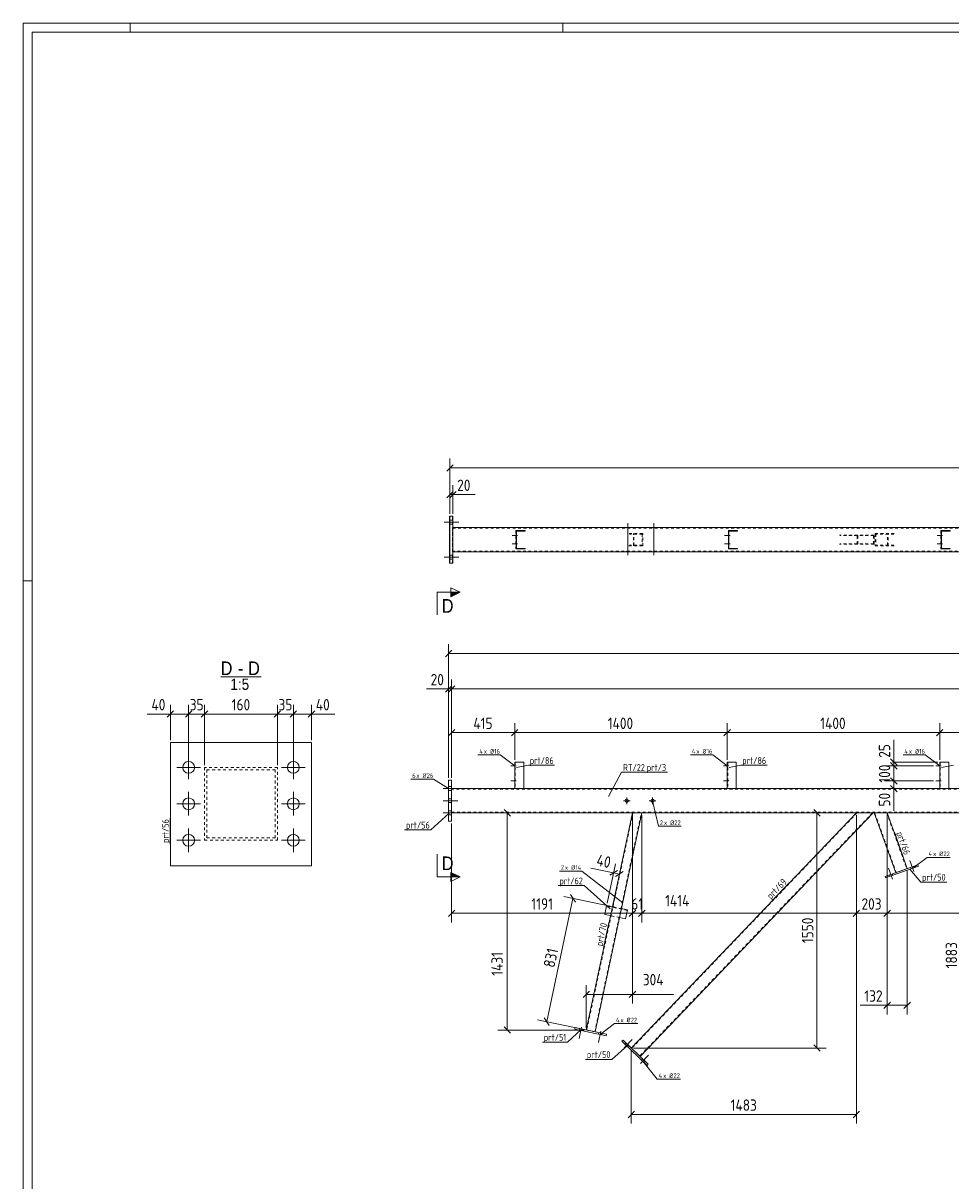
# Model space of a CAD drawing. Header units: millimetres. Extents: x 1 to 1188, y 1 to 840.
# Tile 2 of 6: x 1 to 408, y 331 to 840. Entities that reach past the tile are written whole.
import ezdxf

# ---------------------------------------------------------------- set-up
doc = ezdxf.new("R2010")
doc.units = ezdxf.units.MM
doc.header["$LTSCALE"] = 0.6
doc.linetypes.add('XKITLINE00', pattern=[0])
doc.linetypes.add('XKITLINE02', pattern=[4, 2, -2])
for name, color, linetype, lineweight in [('Bolt', 7, 'Continuous', 0), ('BoltMark', 3, 'Continuous', 0), ('DrawingSheet', 5, 'Continuous', 0), ('OtherObjectType', 1, 'Continuous', 0), ('Part', 2, 'Continuous', 0), ('PartMark', 3, 'Continuous', 0), ('Section', 6, 'Continuous', 0), ('Z-DIMENSIONS', 1, 'Continuous', 0)]:
    doc.layers.add(name, color=color, linetype=linetype, lineweight=lineweight)
doc.styles.add('ARIAL', font='ARIAL.TTF')
doc.styles.add('ISOCPEUR', font='ISOCPEUR.TTF')

msp = doc.modelspace()

# ---------------------------------------------------------------- hatches: boundary and pattern name
at = {"layer": 'Section'}
for points in [[(188.87, 589.95), (192.87, 589.95), (188.87, 587.95)], [(188.87, 466.84), (192.87, 464.84), (188.87, 464.84)]]:
    msp.add_hatch(color=6, dxfattribs=at).paths.add_polyline_path(points, flags=17)

# ---------------------------------------------------------------- linework, layer by layer
at = {"layer": 'Bolt', "color": 3, "linetype": 'XKITLINE00', "lineweight": 0}
for p, q in [((185.95, 620.7), (192.28, 620.7)), ((186, 620.7), (192.33, 620.7)), ((186.05, 620.7), (192.38, 620.7)), ((188.27, 621.56), (189.6, 621.56)), ((188.32, 621.56), (189.66, 621.56)), ((188.38, 621.56), (189.71, 621.56)), ((188.29, 619.83), (189.62, 619.83)), ((188.34, 619.83), (189.67, 619.83)), ((188.39, 619.83), (189.73, 619.83)), ((265.85, 618.03), (265.85, 618.36)), ((266.59, 606.2), (266.59, 620.37)), ((267.33, 618.03), (267.33, 618.36)), ((277.18, 618.03), (277.18, 618.36)), ((277.93, 606.2), (277.93, 620.37)), ((278.67, 618.03), (278.67, 618.36)), ((218.14, 614.86), (215.77, 614.86)), ((218.14, 611.2), (215.77, 611.2)), ((217.64, 614.33), (217.44, 614.33)), ((217.64, 610.66), (217.44, 610.66)), ((217.65, 615.4), (217.45, 615.4)), ((217.65, 611.73), (217.45, 611.73)), ((311.47, 614.86), (309.1, 614.86)), ((311.47, 611.2), (309.1, 611.2)), ((310.96, 614.33), (310.76, 614.33)), ((310.96, 610.66), (310.76, 610.66)), ((310.97, 615.4), (310.77, 615.4)), ((310.97, 611.73), (310.77, 611.73)), ((404.8, 614.86), (402.43, 614.86)), ((404.8, 611.2), (402.43, 611.2)), ((404.29, 614.33), (404.09, 614.33)), ((404.29, 610.66), (404.09, 610.66)), ((404.3, 615.4), (404.1, 615.4)), ((404.3, 611.73), (404.1, 611.73)), ((185.95, 605.36), (192.28, 605.36)), ((186, 605.36), (192.33, 605.36)), ((186.05, 605.36), (192.38, 605.36)), ((188.27, 606.23), (189.6, 606.23)), ((188.32, 606.23), (189.66, 606.23)), ((188.38, 606.23), (189.71, 606.23)), ((265.85, 607.7), (265.85, 608.03)), ((267.33, 607.7), (267.33, 608.03)), ((277.18, 607.7), (277.18, 608.03)), ((278.67, 607.7), (278.67, 608.03)), ((188.29, 604.5), (189.62, 604.5)), ((188.34, 604.5), (189.67, 604.5)), ((188.39, 604.5), (189.73, 604.5)), ((73.67, 507.78), (73.67, 518.18)), ((119.67, 507.78), (119.67, 518.18)), ((217.09, 514.21), (216.89, 514.21)), ((217.09, 514.21), (216.89, 514.21)), ((310.43, 514.22), (310.23, 514.22)), ((310.43, 514.22), (310.23, 514.22)), ((403.76, 514.22), (403.56, 514.22)), ((403.76, 514.22), (403.56, 514.22)), ((78.87, 512.98), (68.47, 512.98)), ((124.87, 512.98), (114.47, 512.98)), ((217.59, 513.68), (215.23, 513.68)), ((217.59, 513.68), (215.23, 513.68)), ((217.09, 513.15), (216.89, 513.15)), ((217.09, 513.15), (216.89, 513.15)), ((310.93, 513.68), (308.56, 513.68)), ((310.93, 513.68), (308.56, 513.68)), ((310.43, 513.15), (310.23, 513.15)), ((310.43, 513.15), (310.23, 513.15)), ((404.26, 513.68), (401.89, 513.68)), ((404.26, 513.68), (401.89, 513.68)), ((403.76, 513.15), (403.56, 513.15)), ((403.76, 513.15), (403.56, 513.15)), ((185.54, 503.69), (191.87, 503.69)), ((185.54, 503.69), (191.87, 503.69)), ((187.87, 504.55), (189.2, 504.55)), ((187.87, 504.55), (189.2, 504.55)), ((217.59, 507.01), (215.23, 507.01)), ((217.59, 507.01), (215.23, 507.01)), ((217.09, 507.55), (216.89, 507.55)), ((217.09, 507.55), (216.89, 507.55)), ((217.09, 506.48), (216.89, 506.48)), ((217.09, 506.48), (216.89, 506.48)), ((310.93, 507.02), (308.56, 507.02)), ((310.93, 507.02), (308.56, 507.02)), ((310.43, 507.55), (310.23, 507.55)), ((310.43, 507.55), (310.23, 507.55)), ((310.43, 506.48), (310.23, 506.48)), ((310.43, 506.48), (310.23, 506.48)), ((404.26, 507.02), (401.89, 507.02)), ((404.26, 507.02), (401.89, 507.02)), ((403.76, 507.55), (403.56, 507.55)), ((403.76, 507.55), (403.56, 507.55)), ((403.76, 506.48), (403.56, 506.48)), ((403.76, 506.48), (403.56, 506.48)), ((73.67, 491.78), (73.67, 502.18)), ((119.67, 491.78), (119.67, 502.18)), ((187.87, 502.82), (189.2, 502.82)), ((187.87, 502.82), (189.2, 502.82)), ((187.87, 499.22), (189.2, 499.22)), ((187.87, 499.22), (189.2, 499.22)), ((266.13, 496.89), (266.13, 499.82)), ((277.47, 496.89), (277.47, 499.82)), ((78.87, 496.98), (68.47, 496.98)), ((124.87, 496.98), (114.47, 496.98)), ((185.54, 498.35), (191.87, 498.35)), ((185.54, 498.35), (191.87, 498.35)), ((187.87, 497.49), (189.2, 497.49)), ((187.87, 497.49), (189.2, 497.49)), ((187.87, 493.89), (189.2, 493.89)), ((187.87, 493.89), (189.2, 493.89)), ((267.6, 498.35), (264.67, 498.35)), ((278.93, 498.35), (276, 498.35)), ((185.54, 493.02), (191.87, 493.02)), ((185.54, 493.02), (191.87, 493.02)), ((187.87, 492.15), (189.2, 492.15)), ((187.87, 492.15), (189.2, 492.15)), ((73.67, 475.78), (73.67, 486.18)), ((119.67, 475.78), (119.67, 486.18)), ((78.87, 480.98), (68.47, 480.98)), ((124.87, 480.98), (114.47, 480.98)), ((382.8, 463.88), (381.06, 468.74)), ((382.8, 463.88), (381.06, 468.74)), ((392.21, 467.25), (390.47, 472.12)), ((392.21, 467.25), (390.47, 472.12)), ((391.02, 468.42), (390.79, 469.05)), ((391.02, 468.42), (390.79, 469.05)), ((392.4, 468.91), (392.17, 469.54)), ((392.4, 468.91), (392.17, 469.54)), ((381.6, 465.04), (381.38, 465.67)), ((381.6, 465.04), (381.38, 465.67)), ((382.98, 465.54), (382.76, 466.16)), ((382.98, 465.54), (382.76, 466.16)), ((263.64, 450.24), (265.27, 457.9)), ((263.29, 450.83), (263.33, 451.02)), ((264.21, 450.63), (264.25, 450.83)), ((246.24, 398.89), (245.16, 393.84)), ((246.24, 398.89), (245.16, 393.84)), ((245.35, 398.23), (245.21, 397.58)), ((245.35, 398.23), (245.21, 397.58)), ((246.78, 397.93), (246.64, 397.27)), ((246.78, 397.93), (246.64, 397.27)), ((254.71, 397.09), (253.64, 392.04)), ((254.71, 397.09), (253.64, 392.04)), ((253.82, 396.43), (253.69, 395.78)), ((253.82, 396.43), (253.69, 395.78)), ((255.26, 396.12), (255.12, 395.47)), ((255.26, 396.12), (255.12, 395.47)), ((264.9, 389.72), (268.47, 393.46)), ((264.9, 389.72), (268.47, 393.46)), ((265.4, 391.31), (265.86, 391.8)), ((265.4, 391.31), (265.86, 391.8)), ((266.46, 390.3), (266.92, 390.78)), ((266.46, 390.3), (266.92, 390.78)), ((272.12, 382.81), (275.69, 386.54)), ((272.12, 382.81), (275.69, 386.54)), ((272.63, 384.4), (273.09, 384.88)), ((272.63, 384.4), (273.09, 384.88)), ((273.69, 383.39), (274.15, 383.87)), ((273.69, 383.39), (274.15, 383.87))]:
    msp.add_line(p, q, dxfattribs=at)
at = {"layer": 'Bolt', "color": 3, "linetype": 'XKITLINE02', "lineweight": 0}
for p, q in [((259.73, 451.07), (261.36, 458.73)), ((259.38, 451.66), (259.42, 451.85)), ((260.29, 451.46), (260.33, 451.66))]:
    msp.add_line(p, q, dxfattribs=at)
at = {"layer": 'Bolt', "color": 3, "linetype": 'XKITLINE00', "lineweight": 0}
for centre, radius in [((73.67, 512.98), 2.6), ((119.67, 512.98), 2.6), ((73.67, 496.98), 2.6), ((119.67, 496.98), 2.6), ((266.13, 498.35), 0.733), ((277.47, 498.35), 0.733), ((73.67, 480.98), 2.6), ((119.67, 480.98), 2.6)]:
    msp.add_circle(centre, radius, dxfattribs=at)
at = {"layer": 'BoltMark', "color": 4, "linetype": 'XKITLINE00', "lineweight": 0}
for p, q in [((200.77, 518.45), (210.56, 518.45)), ((216.93, 513.68), (210.56, 518.45)), ((294.11, 518.45), (303.9, 518.45)), ((310.26, 513.68), (303.9, 518.45)), ((387.44, 518.45), (397.23, 518.45)), ((403.59, 513.68), (397.23, 518.45)), ((171.29, 507.78), (181.25, 507.78)), ((187.87, 503.69), (181.25, 507.78)), ((277.47, 498.35), (280.06, 487.09)), ((280.06, 487.09), (290.02, 487.09)), ((391.71, 468.67), (398.07, 473.43)), ((398.07, 473.43), (408.21, 473.43)), ((236.57, 467.42), (246.36, 467.42)), ((264.32, 453.43), (246.36, 467.42)), ((254.4, 395.62), (260.77, 400.39)), ((260.77, 400.39), (270.9, 400.39)), ((273.16, 383.89), (279.52, 375.93)), ((279.52, 375.93), (289.66, 375.93))]:
    msp.add_line(p, q, dxfattribs=at)
at = {"layer": 'DrawingSheet', "color": 2, "linetype": 'XKITLINE00', "lineweight": 0}
for p, q in [((1188, 840), (1, 840)), ((1, 840), (1, 1)), ((48, 836), (48, 840)), ((238, 836), (238, 840)), ((5, 595), (1, 595))]:
    msp.add_line(p, q, dxfattribs=at)
at = {"layer": 'DrawingSheet', "color": 3, "linetype": 'XKITLINE00', "lineweight": 0}
for p, q in [((1184, 836), (5, 836)), ((5, 836), (5, 5))]:
    msp.add_line(p, q, dxfattribs=at)
at = {"layer": 'OtherObjectType', "color": 6, "linetype": 'XKITLINE00', "lineweight": 0}
msp.add_line((87.76, 552.78), (105.58, 552.78), dxfattribs=at)
at = {"layer": 'Part', "color": 2, "linetype": 'XKITLINE00', "lineweight": 0}
for p, q in [((188.24, 602.7), (188.24, 623.36)), ((188.24, 623.36), (189.75, 623.36)), ((188.42, 602.7), (188.42, 623.36)), ((189.75, 602.7), (189.75, 623.36)), ((970.64, 618.36), (189.75, 618.36)), ((217.47, 617.03), (217.41, 617.03)), ((217.47, 609.03), (217.47, 617.03)), ((221.47, 617.03), (217.47, 617.03)), ((221.47, 616.83), (217.67, 616.83)), ((217.67, 609.23), (217.67, 616.83)), ((221.47, 616.83), (221.47, 617.03)), ((310.74, 617.03), (314.81, 617.03)), ((310.81, 609.03), (310.81, 617.03)), ((314.81, 616.83), (311.01, 616.83)), ((311.01, 609.23), (311.01, 616.83)), ((314.81, 616.83), (314.81, 617.03)), ((404.07, 617.03), (408.14, 617.03)), ((404.14, 609.03), (404.14, 617.03)), ((408.14, 616.83), (404.34, 616.83)), ((404.34, 609.23), (404.34, 616.83)), ((408.14, 616.83), (408.14, 617.03)), ((189.75, 607.7), (970.64, 607.7)), ((217.47, 609.03), (217.41, 609.03)), ((221.47, 609.03), (217.47, 609.03)), ((221.47, 609.23), (217.67, 609.23)), ((221.47, 609.03), (221.47, 609.23)), ((314.81, 609.03), (310.74, 609.03)), ((314.81, 609.23), (311.01, 609.23)), ((314.81, 609.03), (314.81, 609.23)), ((408.14, 609.03), (404.07, 609.03)), ((408.14, 609.23), (404.34, 609.23)), ((408.14, 609.03), (408.14, 609.23)), ((189.75, 602.7), (188.24, 602.7)), ((127.67, 523.98), (65.67, 523.98)), ((65.67, 523.98), (65.67, 469.8)), ((127.67, 469.8), (127.67, 523.98)), ((216.89, 515.35), (216.89, 503.69)), ((220.89, 515.35), (216.89, 515.35)), ((220.89, 503.69), (220.89, 515.35)), ((310.23, 515.35), (310.23, 503.69)), ((314.23, 515.35), (310.23, 515.35)), ((314.23, 503.69), (314.23, 515.35)), ((403.56, 515.35), (403.56, 503.69)), ((407.56, 515.35), (403.56, 515.35)), ((407.56, 503.69), (407.56, 515.35)), ((187.87, 489.29), (187.87, 507.35)), ((189.2, 507.35), (187.87, 507.35)), ((189.2, 489.29), (189.2, 507.35)), ((189.2, 503.69), (970.17, 503.69)), ((187.87, 489.29), (189.2, 489.29)), ((967.9, 493.02), (189.2, 493.02)), ((268.63, 493.02), (248.35, 397.59)), ((252.26, 396.76), (272.72, 493.02)), ((268.08, 389.68), (366.95, 493.02)), ((374.33, 493.02), (271.93, 385.99)), ((384.27, 466.7), (374.83, 493.02)), ((389.29, 468.51), (380.49, 493.02)), ((127.67, 469.8), (65.67, 469.8)), ((379.56, 465.02), (393.99, 470.19)), ((394.22, 469.57), (379.78, 464.39)), ((393.99, 470.19), (394.22, 469.57)), ((379.78, 464.39), (379.56, 465.02)), ((256.44, 448.4), (257.27, 452.31)), ((259.03, 447.85), (256.44, 448.4)), ((259.86, 451.76), (257.27, 452.31)), ((266.4, 450.37), (263.77, 450.93)), ((266.4, 450.37), (265.57, 446.46)), ((265.57, 446.46), (262.94, 447.02)), ((243.32, 397.98), (243.46, 398.63)), ((257.01, 395.07), (243.32, 397.98)), ((243.46, 398.63), (257.15, 395.72)), ((257.15, 395.72), (257.01, 395.07)), ((264.47, 393.13), (264.01, 392.65)), ((264.01, 392.65), (275.09, 382.05)), ((275.55, 382.53), (264.47, 393.13)), ((275.09, 382.05), (275.55, 382.53))]:
    msp.add_line(p, q, dxfattribs=at)
at = {"layer": 'Part', "color": 7, "linetype": 'XKITLINE02', "lineweight": 0}
for p, q in [((189.57, 602.7), (189.57, 623.36)), ((189.61, 607.7), (189.61, 618.36)), ((189.75, 618.36), (189.61, 618.36)), ((189.62, 618.03), (970.57, 618.03)), ((189.62, 608.03), (189.62, 618.03)), ((189.71, 618.03), (189.75, 618.03)), ((189.71, 608.03), (189.71, 618.03)), ((189.72, 607.7), (189.72, 618.36)), ((217.41, 617.03), (217.41, 609.03)), ((217.41, 617.03), (217.41, 617.03)), ((217.61, 609.23), (217.61, 616.83)), ((217.67, 616.83), (217.61, 616.83)), ((221.41, 616.83), (221.41, 617.03)), ((273.12, 615.7), (267.05, 615.7)), ((269.03, 610.36), (269.03, 615.7)), ((273.12, 610.36), (273.12, 615.7)), ((310.74, 617.03), (310.74, 609.03)), ((310.74, 617.03), (310.74, 617.03)), ((310.94, 609.23), (310.94, 616.83)), ((311.01, 616.83), (310.94, 616.83)), ((314.74, 616.83), (314.74, 617.03)), ((383.6, 615.7), (375.23, 615.7)), ((375.23, 615.7), (375.23, 610.36)), ((380.89, 610.36), (380.89, 615.7)), ((404.07, 617.03), (404.07, 609.03)), ((404.07, 617.03), (404.07, 617.03)), ((404.27, 609.23), (404.27, 616.83)), ((404.34, 616.83), (404.27, 616.83)), ((408.07, 616.83), (408.07, 617.03)), ((272.92, 615.5), (267.25, 615.5)), ((272.92, 610.56), (267.25, 610.56)), ((269.24, 610.56), (269.24, 615.5)), ((272.92, 615.5), (272.92, 610.56)), ((374.73, 615.03), (359.6, 615.03)), ((374.73, 611.03), (359.6, 611.03)), ((374.46, 614.83), (359.88, 614.83)), ((374.46, 611.23), (359.88, 611.23)), ((367.35, 611.03), (367.35, 615.03)), ((367.63, 611.23), (367.63, 614.83)), ((374.46, 614.83), (374.46, 611.23)), ((374.73, 611.03), (374.73, 615.03)), ((383.39, 615.5), (375.44, 615.5)), ((375.44, 615.5), (375.44, 610.56)), ((383.39, 610.56), (375.44, 610.56)), ((380.68, 610.56), (380.68, 615.5)), ((189.75, 607.7), (189.61, 607.7)), ((970.57, 608.03), (189.62, 608.03)), ((217.41, 609.03), (217.41, 609.03)), ((217.61, 609.23), (217.67, 609.23)), ((221.41, 609.03), (221.41, 609.23)), ((221.41, 609.03), (221.47, 609.03)), ((267.05, 610.36), (273.12, 610.36)), ((310.74, 609.03), (310.74, 609.03)), ((310.94, 609.23), (311.01, 609.23)), ((314.74, 609.03), (314.74, 609.23)), ((375.23, 610.36), (383.6, 610.36)), ((404.07, 609.03), (404.07, 609.03)), ((404.27, 609.23), (404.34, 609.23)), ((408.07, 609.03), (408.07, 609.23)), ((217.09, 515.35), (217.09, 503.68)), ((310.43, 515.35), (310.43, 503.68)), ((403.76, 515.35), (403.76, 503.68)), ((112.67, 512.98), (80.67, 512.98)), ((80.67, 512.98), (80.67, 480.98)), ((81.67, 481.98), (81.67, 511.98)), ((81.67, 511.98), (111.67, 511.98)), ((111.67, 511.98), (111.67, 481.98)), ((112.67, 480.98), (112.67, 512.98)), ((189.2, 493.02), (189.2, 503.69)), ((216.89, 503.68), (216.89, 503.69)), ((220.89, 503.68), (216.89, 503.68)), ((220.89, 503.69), (220.89, 503.68)), ((310.23, 503.68), (310.23, 503.69)), ((314.23, 503.68), (310.23, 503.68)), ((314.23, 503.69), (314.23, 503.68)), ((403.56, 503.68), (403.56, 503.69)), ((407.56, 503.68), (403.56, 503.68)), ((407.56, 503.69), (407.56, 503.68)), ((970.09, 503.35), (189.2, 503.35)), ((967.97, 493.35), (189.2, 493.35)), ((268.83, 493.02), (248.54, 397.55)), ((252.06, 396.8), (272.51, 493.02)), ((367.23, 493.02), (268.22, 389.54)), ((272.72, 493.02), (268.63, 493.02)), ((374.06, 493.02), (271.79, 386.13)), ((366.95, 493.02), (374.33, 493.02)), ((380.49, 493.02), (374.83, 493.02)), ((384.45, 466.77), (375.04, 493.02)), ((380.28, 493.02), (389.1, 468.44)), ((80.67, 480.98), (112.67, 480.98)), ((111.67, 481.98), (81.67, 481.98)), ((389.29, 468.51), (384.27, 466.7)), ((266.36, 450.17), (257.23, 452.12)), ((262.94, 447.02), (259.03, 447.85)), ((263.77, 450.93), (259.86, 451.76)), ((252.26, 396.76), (248.35, 397.59)), ((271.93, 385.99), (268.08, 389.68))]:
    msp.add_line(p, q, dxfattribs=at)
at = {"layer": 'Part', "color": 11, "linetype": 'XKITLINE00', "lineweight": 0}
for p, q in [((217.47, 616.01), (217.67, 616.21)), ((218.29, 616.83), (218.49, 617.03)), ((220.99, 616.83), (221.19, 617.03)), ((310.81, 616.01), (311.01, 616.21)), ((311.63, 616.83), (311.83, 617.03)), ((314.32, 616.83), (314.52, 617.03)), ((404.14, 616.01), (404.34, 616.21)), ((404.97, 616.83), (405.17, 617.03)), ((407.66, 616.83), (407.86, 617.03)), ((217.47, 613.31), (217.67, 613.51)), ((217.47, 611.97), (217.67, 612.17)), ((310.81, 613.31), (311.01, 613.51)), ((310.81, 611.97), (311.01, 612.17)), ((404.14, 613.31), (404.34, 613.51)), ((404.14, 611.97), (404.34, 612.17)), ((217.47, 609.27), (217.67, 609.47)), ((218.57, 609.03), (218.77, 609.23)), ((221.27, 609.03), (221.47, 609.23)), ((310.81, 609.27), (311.01, 609.47)), ((311.91, 609.03), (312.11, 609.23)), ((314.61, 609.03), (314.81, 609.23)), ((404.14, 609.27), (404.34, 609.47)), ((405.25, 609.03), (405.45, 609.23)), ((407.94, 609.03), (408.14, 609.23))]:
    msp.add_line(p, q, dxfattribs=at)
at = {"layer": 'PartMark', "color": 7, "linetype": 'XKITLINE00', "lineweight": 0}
for p, q in [((217.71, 513), (222.91, 513.9)), ((222.91, 513.9), (234.42, 513.9)), ((311.05, 513), (316.24, 513.9)), ((316.24, 513.9), (327.76, 513.9)), ((404.38, 513), (409.58, 513.9)), ((258.12, 500.14), (263.86, 510.84)), ((263.86, 510.84), (284.01, 510.84)), ((65.57, 479.2), (65.57, 490.71)), ((188.16, 492.93), (180.06, 485.51)), ((168.55, 485.51), (180.06, 485.51)), ((383.67, 484.46), (387.56, 473.62)), ((390.46, 468.3), (395.22, 462.63)), ((235.91, 461.02), (247.43, 461.02)), ((258.8, 450.91), (247.43, 461.02)), ((329.47, 453.98), (337.43, 462.3)), ((395.22, 462.63), (406.73, 462.63)), ((255.88, 433.54), (258.28, 444.8)), ((246.15, 397.89), (240.09, 392.29)), ((229.09, 392.29), (240.09, 392.29)), ((266.44, 390.8), (259.51, 384.7)), ((248, 384.7), (259.51, 384.7))]:
    msp.add_line(p, q, dxfattribs=at)
at = {"layer": 'Section', "color": 6, "linetype": 'XKITLINE00', "lineweight": 0}
for p, q in [((188.87, 587.95), (188.87, 591.95)), ((188.87, 591.95), (192.87, 589.95)), ((182.87, 589.95), (182.87, 579.95)), ((182.87, 589.95), (192.87, 589.95)), ((192.87, 589.95), (188.87, 587.95)), ((182.87, 464.84), (182.87, 474.84)), ((182.87, 464.84), (192.87, 464.84)), ((192.87, 464.84), (188.87, 466.84)), ((188.87, 466.84), (188.87, 462.84)), ((192.87, 464.84), (188.87, 462.84))]:
    msp.add_line(p, q, dxfattribs=at)
at = {"layer": 'Z-DIMENSIONS', "color": 7, "linetype": 'XKITLINE00', "lineweight": 0}
for p, q in [((188.42, 624.36), (188.42, 648.64)), ((189.84, 645.95), (187.01, 643.12)), ((188.42, 644.54), (970.64, 644.54)), ((188.42, 624.36), (188.42, 636.94)), ((189.75, 624.36), (189.75, 636.94)), ((189.84, 634.25), (187.01, 631.43)), ((191.17, 634.25), (188.34, 631.43)), ((188.42, 632.84), (189.75, 632.84)), ((189.75, 632.84), (199.52, 632.84)), ((189.75, 632.84), (199.52, 632.84)), ((187.87, 508.35), (187.87, 567.14)), ((189.28, 564.45), (186.46, 561.62)), ((187.87, 563.04), (970.18, 563.04)), ((187.87, 508.35), (187.87, 551.54)), ((189.2, 508.35), (189.2, 551.54)), ((189.2, 508.35), (189.2, 551.54)), ((187.87, 547.44), (178.1, 547.44)), ((187.87, 547.44), (178.1, 547.44)), ((189.28, 548.86), (186.46, 546.03)), ((190.62, 548.86), (187.79, 546.03)), ((190.62, 548.86), (187.79, 546.03)), ((187.87, 547.44), (189.2, 547.44)), ((189.2, 547.44), (970.17, 547.44)), ((65.67, 524.98), (65.67, 540.53)), ((73.67, 513.98), (73.67, 540.53)), ((80.67, 513.98), (80.67, 540.53)), ((112.67, 513.98), (112.67, 540.53)), ((119.67, 513.98), (119.67, 540.53)), ((127.67, 524.98), (127.67, 540.53)), ((65.67, 536.43), (55.47, 536.43)), ((65.67, 536.43), (55.47, 536.43)), ((67.08, 537.84), (64.25, 535.01)), ((65.67, 536.43), (73.67, 536.43)), ((75.08, 537.84), (72.25, 535.01)), ((74.27, 537.03), (72.25, 535.01)), ((73.67, 513.98), (73.67, 537.03)), ((73.67, 536.43), (80.67, 536.43)), ((82.08, 537.84), (79.25, 535.01)), ((82.08, 537.84), (79.25, 535.01)), ((80.67, 513.98), (80.67, 537.03)), ((80.67, 536.43), (112.67, 536.43)), ((114.08, 537.84), (111.25, 535.01)), ((113.27, 537.03), (111.25, 535.01)), ((112.67, 513.98), (112.67, 537.03)), ((112.67, 536.43), (119.67, 536.43)), ((121.08, 537.84), (118.25, 535.01)), ((121.08, 537.84), (118.25, 535.01)), ((119.67, 513.98), (119.67, 537.03)), ((119.67, 536.43), (127.67, 536.43)), ((129.08, 537.84), (126.25, 535.01)), ((127.67, 536.43), (137.86, 536.43)), ((127.67, 536.43), (137.86, 536.43)), ((190.62, 529.67), (187.79, 526.84)), ((189.2, 508.35), (189.2, 532.35)), ((218.31, 529.67), (215.48, 526.84)), ((218.31, 529.67), (215.48, 526.84)), ((216.89, 516.35), (216.89, 532.35)), ((216.89, 516.35), (216.89, 532.35)), ((311.64, 529.67), (308.81, 526.84)), ((311.64, 529.67), (308.81, 526.84)), ((310.23, 516.35), (310.23, 532.35)), ((310.23, 516.35), (310.23, 532.35)), ((404.98, 529.67), (402.15, 526.84)), ((404.98, 529.67), (402.15, 526.84)), ((403.56, 516.35), (403.56, 532.35)), ((403.56, 516.35), (403.56, 532.35)), ((189.2, 528.25), (216.89, 528.25)), ((216.89, 528.25), (310.23, 528.25)), ((310.23, 528.25), (403.56, 528.25)), ((383.42, 515.35), (383.42, 525.11)), ((383.42, 515.35), (383.42, 525.11)), ((403.56, 528.25), (496.89, 528.25)), ((382.01, 516.76), (384.84, 513.93)), ((382.01, 515.1), (384.84, 512.27)), ((402.76, 515.35), (382.82, 515.35)), ((382.82, 514.29), (384.84, 512.27)), ((383.42, 513.69), (383.42, 515.35)), ((400.88, 513.69), (379.32, 513.69)), ((400.88, 513.69), (382.82, 513.69)), ((383.42, 507.02), (383.42, 513.69)), ((400.88, 507.02), (379.32, 507.02)), ((402.56, 503.68), (379.32, 503.68)), ((382.01, 508.43), (384.84, 505.6)), ((382.01, 505.1), (384.84, 502.27)), ((382.82, 507.62), (384.84, 505.6)), ((400.88, 507.02), (382.82, 507.02)), ((383.42, 503.68), (383.42, 507.02)), ((383.42, 503.68), (383.42, 493.92)), ((383.42, 503.68), (383.42, 493.92)), ((212.2, 494.43), (215.03, 491.61)), ((348.24, 494.43), (351.07, 491.61)), ((923.67, 493.02), (209.52, 493.02)), ((213.62, 397.59), (213.62, 493.02)), ((245.69, 493.02), (905.61, 493.02)), ((268.63, 492.02), (268.63, 444.88)), ((268.63, 492.02), (268.63, 456.48)), ((268.63, 492.02), (268.63, 456.48)), ((272.72, 492.02), (272.72, 456.48)), ((272.72, 492.02), (272.72, 444.88)), ((313.56, 493.02), (860.32, 493.02)), ((343.03, 493.02), (835.8, 493.02)), ((850.27, 493.02), (345.55, 493.02)), ((349.65, 389.68), (349.65, 493.02)), ((366.95, 492.02), (366.95, 444.88)), ((366.95, 492.02), (366.95, 444.88)), ((366.95, 492.02), (366.95, 356.48)), ((380.49, 492.02), (380.49, 444.88)), ((380.49, 492.02), (380.49, 444.88)), ((380.49, 492.02), (380.49, 404.44)), ((189.2, 488.29), (189.2, 444.88)), ((260.32, 466.66), (250.35, 468.78)), ((260.32, 466.66), (250.35, 468.78)), ((257.48, 453.29), (261.17, 470.67)), ((260.07, 452.74), (263.76, 470.12)), ((262, 467.75), (258.64, 465.57)), ((260.32, 466.66), (262.91, 466.11)), ((264.59, 467.2), (261.23, 465.02)), ((389.29, 467.51), (389.29, 404.44)), ((230.97, 401.29), (242.48, 455.45)), ((258.88, 451.97), (238.47, 456.31)), ((241.39, 457.13), (243.57, 453.78)), ((190.62, 450.29), (187.79, 447.46)), ((189.2, 448.88), (268.63, 448.88)), ((270.04, 450.29), (267.22, 447.46)), ((269.23, 449.48), (267.22, 447.46)), ((268.63, 449.48), (268.63, 444.88)), ((268.63, 449.48), (268.63, 409.23)), ((268.63, 448.88), (272.72, 448.88)), ((274.13, 450.29), (271.3, 447.46)), ((273.32, 449.48), (271.3, 447.46)), ((272.72, 449.48), (272.72, 444.88)), ((272.72, 448.88), (366.95, 448.88)), ((368.37, 450.29), (365.54, 447.46)), ((368.21, 450.13), (365.54, 447.46)), ((366.95, 448.88), (380.49, 448.88)), ((381.91, 450.29), (379.08, 447.46)), ((381.91, 450.29), (379.08, 447.46)), ((380.49, 448.88), (476.5, 448.88)), ((248.35, 398.59), (248.35, 417.33)), ((249.76, 414.64), (246.93, 411.82)), ((248.35, 413.23), (268.63, 413.23)), ((270.04, 414.64), (267.22, 411.82)), ((268.63, 413.23), (286.68, 413.23)), ((380.49, 408.44), (368.58, 408.44)), ((380.49, 408.44), (368.58, 408.44)), ((381.91, 409.85), (379.08, 407.02)), ((380.49, 408.44), (389.29, 408.44)), ((390.7, 409.85), (387.87, 407.02)), ((247.37, 397.8), (226.96, 402.14)), ((229.88, 402.96), (232.06, 399.61)), ((247.35, 397.59), (209.52, 397.59)), ((212.2, 399.01), (215.03, 396.18)), ((268.08, 388.68), (268.08, 356.48)), ((269.08, 389.68), (353.65, 389.68)), ((348.24, 391.09), (351.07, 388.26)), ((269.49, 361.9), (266.67, 359.07)), ((368.37, 361.9), (365.54, 359.07)), ((268.08, 360.48), (366.95, 360.48))]:
    msp.add_line(p, q, dxfattribs=at)
at = {"layer": 'Z-DIMENSIONS', "color": 3}
for p in [(188.42, 644.54), (188.42, 632.84), (189.75, 632.84), (187.87, 563.04), (187.87, 547.44), (189.2, 547.44), (189.2, 547.44), (65.67, 536.43), (73.67, 536.43), (73.67, 536.43), (80.67, 536.43), (80.67, 536.43), (112.67, 536.43), (112.67, 536.43), (119.67, 536.43), (119.67, 536.43), (127.67, 536.43), (189.2, 528.25), (216.89, 528.25), (216.89, 528.25), (310.23, 528.25), (310.23, 528.25), (403.56, 528.25), (403.56, 528.25), (383.42, 515.35), (383.42, 513.69), (383.42, 513.69), (383.42, 507.02), (383.42, 507.02), (383.42, 503.68), (213.62, 493.02), (349.65, 493.02), (260.32, 466.66), (262.91, 466.11), (242.48, 455.45), (189.2, 448.88), (268.63, 448.88), (268.63, 448.88), (272.72, 448.88), (272.72, 448.88), (366.95, 448.88), (366.95, 448.88), (380.49, 448.88), (380.49, 448.88), (248.35, 413.23), (268.63, 413.23), (380.49, 408.44), (389.29, 408.44), (213.62, 397.59), (230.97, 401.29), (349.65, 389.68), (268.08, 360.48), (366.95, 360.48)]:
    msp.add_point(p, dxfattribs=at)

# ---------------------------------------------------------------- texts
at = {"layer": 'BoltMark', "color": 4, "style": 'ISOCPEUR', "width": 0.85}
for s, p in [('4', (201.37, 519.05)), ('x Ø', (203.35, 519.05)), ('16', (207.9, 519.05)), ('4', (294.71, 519.05)), ('x Ø', (296.68, 519.05)), ('16', (301.23, 519.05)), ('4', (388.04, 519.05)), ('x Ø', (390.01, 519.05)), ('16', (394.57, 519.05)), ('6', (171.89, 508.38)), ('x Ø', (173.7, 508.38)), ('26', (178.25, 508.38)), ('2', (280.66, 487.69)), ('x Ø', (282.46, 487.69)), ('22', (287.01, 487.69)), ('4', (398.67, 474.03)), ('x Ø', (400.65, 474.03)), ('22', (405.2, 474.03)), ('2', (237.17, 468.02)), ('x Ø', (238.97, 468.02)), ('14', (243.52, 468.02)), ('4', (261.37, 400.99)), ('x Ø', (263.34, 400.99)), ('22', (267.89, 400.99)), ('4', (280.12, 376.53)), ('x Ø', (282.1, 376.53)), ('22', (286.65, 376.53))]:
    msp.add_text(s, height=2, dxfattribs=at).set_placement(p)
at = {"layer": 'OtherObjectType', "color": 6, "style": 'ARIAL', "width": 0.85}
for s, height, p in [('D', 6, (87.76, 553.53)), ('-', 6, (95.34, 553.53)), ('D', 6, (99.8, 553.53)), ('1:5', 5, (92.03, 547.03))]:
    msp.add_text(s, height=height, dxfattribs=at).set_placement(p)
at = {"layer": 'PartMark', "color": 3, "style": 'ISOCPEUR', "width": 0.85}
for s, p in [('prt/86', (223.51, 514.5)), ('prt/3', (274.9, 511.44)), ('prt/86', (316.84, 514.5)), ('prt/56', (169.15, 486.11)), ('prt/62', (236.51, 461.62)), ('prt/50', (395.82, 463.23)), ('prt/51', (229.69, 392.89)), ('prt/50', (248.6, 385.3))]:
    msp.add_text(s, height=3, dxfattribs=at).set_placement(p)
at = {"layer": 'PartMark', "color": 1, "style": 'ISOCPEUR', "width": 0.85}
msp.add_text('RT/22', height=3, dxfattribs=at).set_placement((264.46, 511.44))
at = {"layer": 'PartMark', "color": 3, "style": 'ISOCPEUR', "width": 0.85}
for s, rotation, p in [('prt/56', 90.0002, (64.97, 479.8)), ('prt/66', -70.2675, (384.44, 484.1)), ('prt/69', 46.2663, (329.45, 454.83)), ('prt/70', 78.0025, (255.42, 434.25))]:
    msp.add_text(s, height=3, rotation=rotation, dxfattribs=at).set_placement(p)
at = {"layer": 'Section', "color": 6, "style": 'ARIAL', "width": 0.85}
for p in [(184.87, 580.95), (184.87, 467.84)]:
    msp.add_text('D', height=6, dxfattribs=at).set_placement(p)
at = {"layer": 'Z-DIMENSIONS', "color": 3, "style": 'ISOCPEUR', "width": 0.85}
for s, p in [('20', (191.63, 634.44)), ('20', (179.98, 549.04)), ('40', (57.35, 538.03)), ('35', (74.16, 538.03)), ('160', (92.59, 538.03)), ('35', (113.16, 538.03)), ('40', (129.54, 538.03)), ('415', (198.75, 529.85)), ('1400', (257.76, 529.85)), ('1400', (351.09, 529.85)), ('1191', (224.19, 450.48)), ('61', (268.1, 450.48)), ('1414', (282.95, 451.9)), ('203', (369.21, 450.48)), ('304', (273.15, 417.22)), ('132', (370.45, 410.04)), ('1483', (311.72, 362.08))]:
    msp.add_text(s, height=5, dxfattribs=at).set_placement(p)
for s, rotation, p in [('25', 90.0002, (381.82, 517.22)), ('100', 90.0002, (381.82, 506.27)), ('50', 90.0002, (381.82, 495.79)), ('40', -11.9977, (252.51, 469.95)), ('1550', 90.0002, (348.05, 435.76)), ('1431', 90.0002, (211.66, 421.43)), ('831', 78.0025, (234.31, 424.71)), ('1883', 90.0002, (411.19, 424.67))]:
    msp.add_text(s, height=5, rotation=rotation, dxfattribs=at).set_placement(p)

doc.saveas('drawing.dxf')
